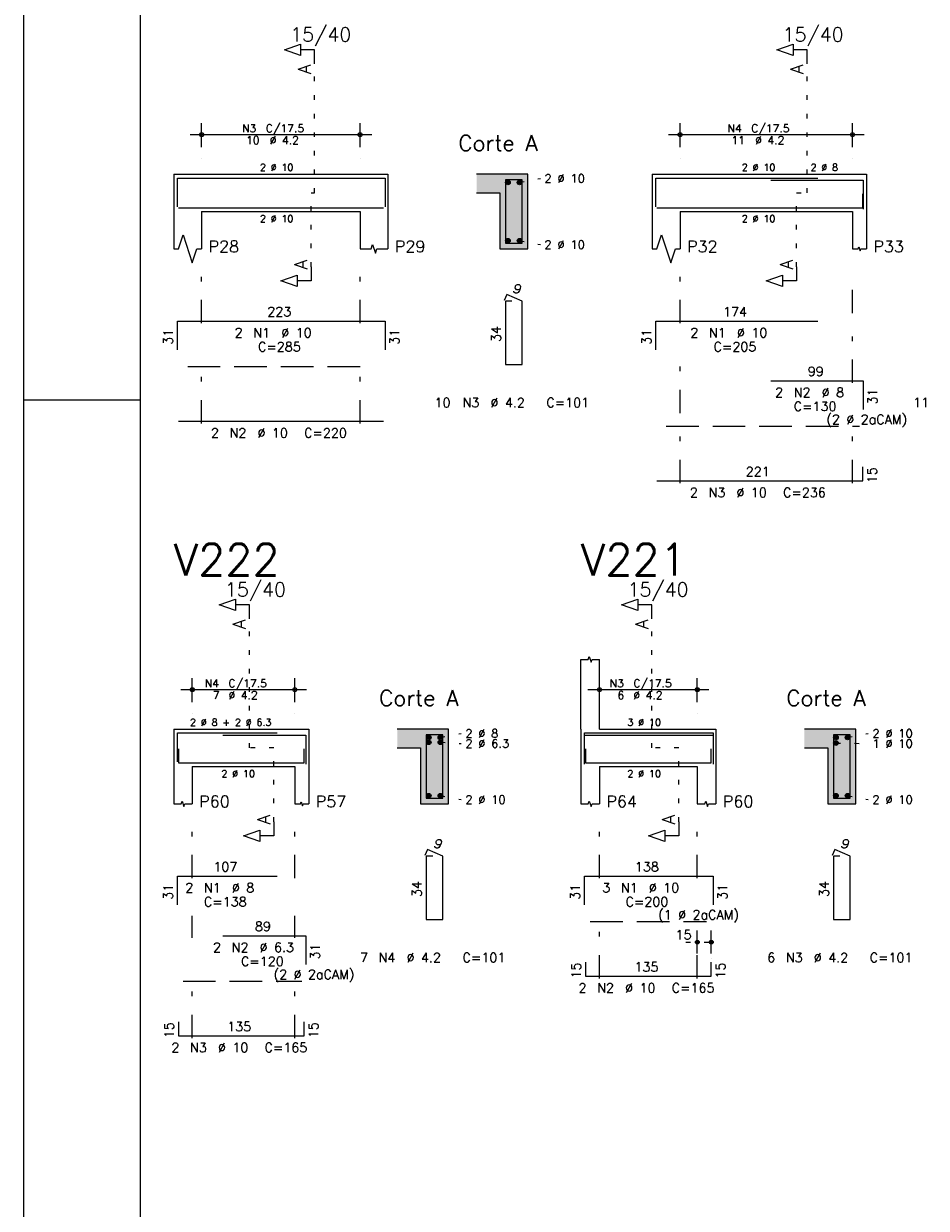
# Model space of a CAD drawing. Extents: x 0 to 119, y 0 to 84.
# Tile 2 of 10: x 0 to 19, y 42 to 67. Entities that reach past the tile are written whole.
import ezdxf

# ---------------------------------------------------------------- set-up
doc = ezdxf.new("R2010")
doc.units = 0
doc.header["$MEASUREMENT"] = 0
for name, pattern in [('ESTILO_TQS_0001', [1, 0.7, -0.3]), ('ESTILO_TQS_0002', [0.4, 0.1, -0.3]), ('ESTILO_TQS_0003', [1.5, 0.5, -0.4, 0.1, -0.5])]:
    doc.linetypes.add(name, pattern=pattern)
for name, color, linetype in [('1', 1, 'CONTINUOUS'), ('2', 2, 'CONTINUOUS'), ('4', 4, 'CONTINUOUS'), ('6', 6, 'CONTINUOUS'), ('7', 7, 'CONTINUOUS'), ('8', 8, 'CONTINUOUS'), ('9', 9, 'CONTINUOUS')]:
    doc.layers.add(name, color=color, linetype=linetype)
doc.styles.get("Standard").update_dxf_attribs({"font": 'ROMANS.SHX'})

msp = doc.modelspace()

# ---------------------------------------------------------------- linework, layer by layer
at = {"layer": '1', "linetype": 'Continuous'}
for p, q in [((0, 0), (0, 84.099998)), ((0, 59.400002), (2.5, 59.400002))]:
    msp.add_line(p, q, dxfattribs=at)
at = {"layer": '1', "linetype": 'ESTILO_TQS_0002'}
for p, q in [((6.245, 63.84), (6.245, 66.61)), ((16.815, 63.84), (16.815, 66.61)), ((10.645, 64.065), (11.09, 64.15)), ((6.17, 62.255), (6.17, 63.84)), ((6.17, 63.84), (6.245, 63.84)), ((16.59, 62.255), (16.59, 63.84)), ((16.59, 63.84), (16.815, 63.84)), ((10.645, 62.815), (11.09, 62.73)), ((4.845, 51.93), (4.845, 54.7)), ((13.485, 51.93), (13.485, 54.7)), ((8.945, 52.155), (9.39, 52.24)), ((17.685, 52.155), (18.13, 52.24)), ((5.37, 51.93), (4.845, 51.93)), ((5.37, 50.345), (5.37, 51.93)), ((8.945, 52.0498), (9.39, 52.024)), ((14.06, 51.93), (13.485, 51.93)), ((14.06, 50.345), (14.06, 51.93)), ((17.435, 52.035), (18.13, 52.024)), ((8.945, 50.905), (9.39, 50.82)), ((17.685, 50.905), (18.13, 50.82)), ((14.21, 47.76), (15.01, 47.76))]:
    msp.add_line(p, q, dxfattribs=at)
at = {"layer": '1', "linetype": 'ESTILO_TQS_0001'}
for p, q in [((3.52, 60.115), (7.52, 60.115)), ((13.79, 58.835), (17.94, 58.835)), ((12.16, 48.205), (14.66, 48.205)), ((3.42, 46.925), (5.97, 46.925))]:
    msp.add_line(p, q, dxfattribs=at)
at = {"layer": '1', "linetype": 'Continuous'}
for centre in [(10.395, 64.065), (10.645, 64.065), (10.395, 62.815), (10.645, 62.815), (8.695, 52.155), (8.945, 52.155), (17.435, 52.155), (17.685, 52.155), (8.695, 52.0498), (8.945, 52.0498), (17.435, 52.035), (8.695, 50.905), (8.945, 50.905), (17.435, 50.905), (17.685, 50.905)]:
    msp.add_circle(centre, 0.05, dxfattribs=at)
at = {"layer": '2', "linetype": 'Continuous'}
for p, q in [((3.82, 64.82), (3.82, 65.34)), ((7.22, 64.82), (7.22, 65.34)), ((14.09, 64.82), (14.09, 65.34)), ((17.79, 64.82), (17.79, 65.34)), ((3.57, 65.09), (7.47, 65.09)), ((13.84, 65.09), (18.04, 65.09)), ((3.82, 64.57), (3.82, 64.57)), ((7.22, 64.57), (7.22, 64.57)), ((14.09, 64.57), (14.09, 64.57)), ((17.79, 64.57), (17.79, 64.57)), ((3.22, 64.24), (3.22, 63.44)), ((3.22, 64.24), (3.82, 64.24)), ((3.82, 64.24), (7.22, 64.24)), ((7.22, 64.24), (7.82, 64.24)), ((7.82, 64.24), (7.82, 63.44)), ((10.82, 64.24), (9.72, 64.24)), ((10.82, 62.64), (10.82, 64.24)), ((13.49, 64.24), (13.49, 63.44)), ((13.49, 64.24), (14.09, 64.24)), ((14.09, 64.24), (17.79, 64.24)), ((17.79, 64.24), (18.09, 64.24)), ((18.09, 64.24), (18.09, 63.44)), ((9.72, 63.84), (10.22, 63.84)), ((10.22, 63.84), (10.22, 62.64)), ((3.22, 63.44), (3.22, 62.64)), ((3.82, 63.44), (7.22, 63.44)), ((3.82, 63.44), (3.82, 62.64)), ((7.22, 63.44), (7.22, 62.64)), ((7.82, 63.44), (7.82, 62.64)), ((13.49, 63.44), (13.49, 62.64)), ((14.09, 63.44), (17.79, 63.44)), ((14.09, 63.44), (14.09, 62.64)), ((17.79, 63.44), (17.79, 62.64)), ((18.09, 63.44), (18.09, 62.64)), ((10.22, 62.64), (10.82, 62.64)), ((11.96, 52.33), (11.96, 53.83)), ((12.36, 52.33), (12.36, 53.83)), ((3.62, 52.91), (3.62, 53.43)), ((5.82, 52.91), (5.82, 53.43)), ((12.36, 52.91), (12.36, 53.43)), ((14.46, 52.91), (14.46, 53.43)), ((3.37, 53.18), (6.07, 53.18)), ((12.11, 53.18), (14.71, 53.18)), ((3.62, 52.66), (3.62, 52.66)), ((5.82, 52.66), (5.82, 52.66)), ((12.36, 52.66), (12.36, 52.66)), ((14.46, 52.66), (14.46, 52.66)), ((3.22, 52.33), (3.22, 51.53)), ((3.22, 52.33), (3.62, 52.33)), ((3.62, 52.33), (5.82, 52.33)), ((5.82, 52.33), (6.12, 52.33)), ((6.12, 52.33), (6.12, 51.53)), ((9.12, 52.33), (8.02, 52.33)), ((9.12, 50.73), (9.12, 52.33)), ((11.96, 52.33), (11.96, 51.53)), ((12.36, 52.33), (14.46, 52.33)), ((14.46, 52.33), (14.86, 52.33)), ((14.86, 52.33), (14.86, 51.53)), ((17.86, 52.33), (16.76, 52.33)), ((17.86, 50.73), (17.86, 52.33)), ((8.02, 51.93), (8.52, 51.93)), ((8.52, 51.93), (8.52, 50.73)), ((16.76, 51.93), (17.26, 51.93)), ((17.26, 51.93), (17.26, 50.73)), ((3.22, 51.53), (3.22, 50.73)), ((3.62, 51.53), (5.82, 51.53)), ((3.62, 51.53), (3.62, 50.73)), ((5.82, 51.53), (5.82, 50.73)), ((6.12, 51.53), (6.12, 50.73)), ((11.96, 51.53), (11.96, 50.73)), ((12.36, 51.53), (14.46, 51.53)), ((12.36, 51.53), (12.36, 50.73)), ((14.46, 51.53), (14.46, 50.73)), ((14.86, 51.53), (14.86, 50.73)), ((8.52, 50.73), (9.12, 50.73)), ((17.26, 50.73), (17.86, 50.73)), ((14.46, 47.52), (14.46, 48.01)), ((14.76, 47.52), (14.76, 48.01)), ((14.46, 47.42), (14.46, 47.42)), ((14.76, 47.42), (14.76, 47.42))]:
    msp.add_line(p, q, dxfattribs=at)
at = {"layer": '2', "linetype": 'ESTILO_TQS_0003'}
for p, q in [((3.82, 61.042), (3.82, 62.14)), ((7.22, 61.042), (7.22, 62.14)), ((14.09, 61.042), (14.09, 62.14)), ((17.79, 59.762), (17.79, 62.14)), ((3.82, 58.892), (3.82, 60.238)), ((7.22, 58.892), (7.22, 60.238)), ((14.09, 57.612), (14.09, 60.238)), ((17.79, 57.612), (17.79, 58.958)), ((3.62, 49.132), (3.62, 50.23)), ((5.82, 49.132), (5.82, 50.23)), ((12.36, 49.132), (12.36, 50.23)), ((14.46, 49.132), (14.46, 50.23)), ((3.62, 47.852), (3.62, 48.328)), ((5.82, 47.852), (5.82, 48.328)), ((12.36, 46.982), (12.36, 48.328)), ((14.46, 46.982), (14.46, 48.328)), ((3.62, 45.702), (3.62, 47.048)), ((5.82, 45.702), (5.82, 47.048))]:
    msp.add_line(p, q, dxfattribs=at)
at = {"layer": '2', "linetype": 'Continuous'}
for points in [[(6.245, 66.61), (6.245, 66.91), (5.945, 66.91), (5.945, 66.79), (5.595, 66.91), (5.945, 67.03), (5.945, 66.91)], [(16.815, 66.61), (16.815, 66.91), (16.515, 66.91), (16.515, 66.79), (16.165, 66.91), (16.515, 67.03), (16.515, 66.91)], [(3.22, 62.64), (3.32, 62.64), (3.42, 62.94), (3.62, 62.34), (3.72, 62.64), (3.82, 62.64)], [(13.49, 62.64), (13.59, 62.64), (13.69, 62.94), (13.89, 62.34), (13.99, 62.64), (14.09, 62.64)], [(7.22, 62.64), (7.46, 62.64), (7.49, 62.73), (7.55, 62.55), (7.58, 62.64), (7.82, 62.64)], [(17.79, 62.64), (17.91, 62.64), (17.925, 62.685), (17.955, 62.595), (17.97, 62.64), (18.09, 62.64)], [(6.17, 62.255), (6.17, 61.955), (5.87, 61.955), (5.87, 61.835), (5.52, 61.955), (5.87, 62.075), (5.87, 61.955)], [(16.59, 62.255), (16.59, 61.955), (16.29, 61.955), (16.29, 61.835), (15.94, 61.955), (16.29, 62.075), (16.29, 61.955)], [(4.845, 54.7), (4.845, 55), (4.545, 55), (4.545, 54.88), (4.195, 55), (4.545, 55.12), (4.545, 55)], [(13.485, 54.7), (13.485, 55), (13.185, 55), (13.185, 54.88), (12.835, 55), (13.185, 55.12), (13.185, 55)], [(11.96, 53.83), (12.12, 53.83), (12.14, 53.89), (12.18, 53.77), (12.2, 53.83), (12.36, 53.83)], [(3.22, 50.73), (3.38, 50.73), (3.4, 50.79), (3.44, 50.67), (3.46, 50.73), (3.62, 50.73)], [(5.82, 50.73), (5.94, 50.73), (5.955, 50.775), (5.985, 50.685), (6, 50.73), (6.12, 50.73)], [(11.96, 50.73), (12.12, 50.73), (12.14, 50.79), (12.18, 50.67), (12.2, 50.73), (12.36, 50.73)], [(14.46, 50.73), (14.62, 50.73), (14.64, 50.79), (14.68, 50.67), (14.7, 50.73), (14.86, 50.73)], [(5.37, 50.345), (5.37, 50.045), (5.07, 50.045), (5.07, 49.925), (4.72, 50.045), (5.07, 50.165), (5.07, 50.045)], [(14.06, 50.345), (14.06, 50.045), (13.76, 50.045), (13.76, 49.925), (13.41, 50.045), (13.76, 50.165), (13.76, 50.045)]]:
    msp.add_lwpolyline(points, dxfattribs=at)
for centre, radius in [((3.82, 65.09), 0.041625), ((3.82, 65.09), 0.02075), ((7.22, 65.09), 0.041625), ((7.22, 65.09), 0.02075), ((14.09, 65.09), 0.041625), ((14.09, 65.09), 0.02075), ((17.79, 65.09), 0.041625), ((17.79, 65.09), 0.02075), ((3.62, 53.18), 0.041625), ((3.62, 53.18), 0.02075), ((5.82, 53.18), 0.041625), ((5.82, 53.18), 0.02075), ((12.36, 53.18), 0.041625), ((12.36, 53.18), 0.02075), ((14.46, 53.18), 0.041625), ((14.46, 53.18), 0.02075), ((14.46, 47.76), 0.04), ((14.76, 47.76), 0.04), ((14.46, 47.76), 0.02), ((14.76, 47.76), 0.02)]:
    msp.add_circle(centre, radius, dxfattribs=at)
at = {"layer": '4', "linetype": 'Continuous'}
for p, q in [((3.3, 63.54), (3.3, 64.16)), ((3.3, 64.16), (7.76, 64.16)), ((7.76, 64.16), (7.76, 63.54)), ((13.57, 63.54), (13.57, 64.16)), ((13.57, 64.16), (17.05, 64.16)), ((16.04, 64.11), (18.02, 64.11)), ((18.02, 64.11), (18.02, 63.49)), ((18.01, 63.52), (18.01, 63.82)), ((3.32, 63.52), (7.72, 63.52)), ((13.59, 63.52), (18.01, 63.52)), ((3.3, 51.63), (3.3, 52.25)), ((3.3, 52.25), (5.44, 52.25)), ((4.275, 52.2), (6.055, 52.2)), ((6.055, 52.2), (6.055, 51.58)), ((12.04, 51.63), (12.04, 52.25)), ((12.04, 52.25), (14.8, 52.25)), ((12.04, 51.58), (12.04, 52.2)), ((12.04, 52.2), (14.8, 52.2)), ((14.8, 52.25), (14.8, 51.63)), ((14.8, 52.2), (14.8, 51.58)), ((3.32, 51.91), (3.32, 51.61)), ((6.02, 51.61), (6.02, 51.91)), ((12.06, 51.91), (12.06, 51.61)), ((14.76, 51.61), (14.76, 51.91)), ((3.32, 51.61), (6.02, 51.61)), ((12.06, 51.61), (14.76, 51.61))]:
    msp.add_line(p, q, dxfattribs=at)
for points in [[(10.34, 64.12), (10.34, 62.76), (10.7, 62.76), (10.7, 64.12), (10.34, 64.12)], [(8.64, 52.21), (8.64, 50.85), (9, 50.85), (9, 52.21), (8.64, 52.21)], [(17.38, 52.21), (17.38, 50.85), (17.74, 50.85), (17.74, 52.21), (17.38, 52.21)]]:
    msp.add_lwpolyline(points, dxfattribs=at)
at = {"layer": '6', "linetype": 'Continuous'}
for p, q in [((10.368338, 61.66), (10.313893, 61.53102)), ((10.48, 61.52), (10.34, 61.52)), ((10.34, 61.52), (10.34, 60.16)), ((10.7, 61.52), (10.368338, 61.66)), ((10.7, 60.16), (10.7, 61.52)), ((3.3, 60.47), (3.3, 61.09)), ((3.3, 61.09), (7.76, 61.09)), ((7.76, 61.09), (7.76, 60.47)), ((13.57, 60.47), (13.57, 61.09)), ((13.57, 61.09), (17.05, 61.09)), ((10.34, 60.16), (10.7, 60.16)), ((16.04, 59.81), (18.02, 59.81)), ((18.02, 59.81), (18.02, 59.19)), ((3.32, 58.94), (7.72, 58.94)), ((18.01, 57.66), (18.01, 57.96)), ((13.59, 57.66), (18.01, 57.66)), ((8.668338, 49.75), (8.613893, 49.62102)), ((8.78, 49.61), (8.64, 49.61)), ((8.64, 49.61), (8.64, 48.25)), ((9, 49.61), (8.668338, 49.75)), ((9, 48.25), (9, 49.61)), ((17.408338, 49.75), (17.353893, 49.62102)), ((17.52, 49.61), (17.38, 49.61)), ((17.38, 49.61), (17.38, 48.25)), ((17.74, 49.61), (17.408338, 49.75)), ((17.74, 48.25), (17.74, 49.61)), ((3.3, 48.56), (3.3, 49.18)), ((3.3, 49.18), (5.44, 49.18)), ((12.04, 48.56), (12.04, 49.18)), ((12.04, 49.18), (14.8, 49.18)), ((14.8, 49.18), (14.8, 48.56)), ((8.64, 48.25), (9, 48.25)), ((17.38, 48.25), (17.74, 48.25)), ((4.275, 47.9), (6.055, 47.9)), ((6.055, 47.9), (6.055, 47.28)), ((12.06, 47.33), (12.06, 47.03)), ((14.76, 47.03), (14.76, 47.33)), ((12.06, 47.03), (14.76, 47.03)), ((3.32, 46.05), (3.32, 45.75)), ((6.02, 45.75), (6.02, 46.05)), ((3.32, 45.75), (6.02, 45.75))]:
    msp.add_line(p, q, dxfattribs=at)
at = {"layer": '8', "linetype": 'Continuous'}
msp.add_line((2.5, 83.099998), (2.5, 1), dxfattribs=at)
at = {"layer": '9', "linetype": 'Continuous'}
for points in [[(10.22, 63.84), (10.82, 64.24), (9.72, 64.24)], [(10.22, 63.84), (9.72, 64.24), (9.72, 63.84)], [(10.22, 63.84), (10.82, 62.64), (10.82, 64.24)], [(10.445, 64.065), (10.37, 64.108301), (10.348015, 64.082101)], [(10.445, 64.065), (10.348015, 64.082101), (10.348015, 64.047899)], [(10.445, 64.065), (10.348015, 64.047899), (10.37, 64.021699)], [(10.445, 64.065), (10.403682, 64.11424), (10.37, 64.108301)], [(10.445, 64.065), (10.37, 64.021699), (10.403682, 64.01576)], [(10.445, 64.065), (10.433302, 64.097139), (10.403682, 64.11424)], [(10.445, 64.065), (10.403682, 64.01576), (10.433302, 64.032861)], [(10.445, 64.065), (10.433302, 64.032861), (10.445, 64.065)], [(10.695, 64.065), (10.62, 64.108301), (10.598015, 64.082101)], [(10.695, 64.065), (10.598015, 64.082101), (10.598015, 64.047899)], [(10.695, 64.065), (10.598015, 64.047899), (10.62, 64.021699)], [(10.695, 64.065), (10.653682, 64.11424), (10.62, 64.108301)], [(10.695, 64.065), (10.62, 64.021699), (10.653682, 64.01576)], [(10.695, 64.065), (10.683302, 64.097139), (10.653682, 64.11424)], [(10.695, 64.065), (10.653682, 64.01576), (10.683302, 64.032861)], [(10.695, 64.065), (10.683302, 64.032861), (10.695, 64.065)], [(10.22, 63.84), (10.22, 62.64), (10.82, 62.64)], [(10.445, 62.815), (10.37, 62.858301), (10.348015, 62.832101)], [(10.445, 62.815), (10.348015, 62.832101), (10.348015, 62.797899)], [(10.445, 62.815), (10.348015, 62.797899), (10.37, 62.771699)], [(10.445, 62.815), (10.403682, 62.86424), (10.37, 62.858301)], [(10.445, 62.815), (10.37, 62.771699), (10.403682, 62.76576)], [(10.445, 62.815), (10.433302, 62.847139), (10.403682, 62.86424)], [(10.445, 62.815), (10.403682, 62.76576), (10.433302, 62.782861)], [(10.445, 62.815), (10.433302, 62.782861), (10.445, 62.815)], [(10.695, 62.815), (10.62, 62.858301), (10.598015, 62.832101)], [(10.695, 62.815), (10.598015, 62.832101), (10.598015, 62.797899)], [(10.695, 62.815), (10.598015, 62.797899), (10.62, 62.771699)], [(10.695, 62.815), (10.653682, 62.86424), (10.62, 62.858301)], [(10.695, 62.815), (10.62, 62.771699), (10.653682, 62.76576)], [(10.695, 62.815), (10.683302, 62.847139), (10.653682, 62.86424)], [(10.695, 62.815), (10.653682, 62.76576), (10.683302, 62.782861)], [(10.695, 62.815), (10.683302, 62.782861), (10.695, 62.815)], [(8.52, 51.93), (9.12, 52.33), (8.02, 52.33)], [(8.52, 51.93), (8.02, 52.33), (8.02, 51.93)], [(8.52, 51.93), (9.12, 50.73), (9.12, 52.33)], [(8.745, 52.155), (8.67, 52.198301), (8.648015, 52.172101)], [(8.745, 52.155), (8.648015, 52.172101), (8.648015, 52.137899)], [(8.745, 52.155), (8.648015, 52.137899), (8.67, 52.111699)], [(8.745, 52.155), (8.703682, 52.20424), (8.67, 52.198301)], [(8.745, 52.155), (8.67, 52.111699), (8.703682, 52.10576)], [(8.745, 52.155), (8.733302, 52.187139), (8.703682, 52.20424)], [(8.745, 52.155), (8.703682, 52.10576), (8.733302, 52.122861)], [(8.745, 52.155), (8.733302, 52.122861), (8.745, 52.155)], [(8.995, 52.155), (8.92, 52.198301), (8.898015, 52.172101)], [(8.995, 52.155), (8.898015, 52.172101), (8.898015, 52.137899)], [(8.995, 52.155), (8.898015, 52.137899), (8.92, 52.111699)], [(8.995, 52.155), (8.953682, 52.20424), (8.92, 52.198301)], [(8.995, 52.155), (8.92, 52.111699), (8.953682, 52.10576)], [(8.995, 52.155), (8.983302, 52.187139), (8.953682, 52.20424)], [(8.995, 52.155), (8.953682, 52.10576), (8.983302, 52.122861)], [(8.995, 52.155), (8.983302, 52.122861), (8.995, 52.155)], [(17.26, 51.93), (17.86, 52.33), (16.76, 52.33)], [(17.26, 51.93), (16.76, 52.33), (16.76, 51.93)], [(17.26, 51.93), (17.86, 50.73), (17.86, 52.33)], [(17.485, 52.155), (17.41, 52.198301), (17.388015, 52.172101)], [(17.485, 52.155), (17.388015, 52.172101), (17.388015, 52.137899)], [(17.485, 52.155), (17.388015, 52.137899), (17.41, 52.111699)], [(17.485, 52.155), (17.443682, 52.20424), (17.41, 52.198301)], [(17.485, 52.155), (17.41, 52.111699), (17.443682, 52.10576)], [(17.485, 52.155), (17.473302, 52.187139), (17.443682, 52.20424)], [(17.485, 52.155), (17.443682, 52.10576), (17.473302, 52.122861)], [(17.485, 52.155), (17.473302, 52.122861), (17.485, 52.155)], [(17.735, 52.155), (17.66, 52.198301), (17.638015, 52.172101)], [(17.735, 52.155), (17.638015, 52.172101), (17.638015, 52.137899)], [(17.735, 52.155), (17.638015, 52.137899), (17.66, 52.111699)], [(17.735, 52.155), (17.693682, 52.20424), (17.66, 52.198301)], [(17.735, 52.155), (17.66, 52.111699), (17.693682, 52.10576)], [(17.735, 52.155), (17.723302, 52.187139), (17.693682, 52.20424)], [(17.735, 52.155), (17.693682, 52.10576), (17.723302, 52.122861)], [(17.735, 52.155), (17.723302, 52.122861), (17.735, 52.155)], [(8.52, 51.93), (8.52, 50.73), (9.12, 50.73)], [(8.745, 52.0498), (8.67, 52.093101), (8.648015, 52.066901)], [(8.745, 52.0498), (8.648015, 52.066901), (8.648015, 52.032699)], [(8.745, 52.0498), (8.648015, 52.032699), (8.67, 52.006499)], [(8.745, 52.0498), (8.703682, 52.09904), (8.67, 52.093101)], [(8.745, 52.0498), (8.67, 52.006499), (8.703682, 52.00056)], [(8.745, 52.0498), (8.733302, 52.081939), (8.703682, 52.09904)], [(8.745, 52.0498), (8.703682, 52.00056), (8.733302, 52.017661)], [(8.745, 52.0498), (8.733302, 52.017661), (8.745, 52.0498)], [(8.995, 52.0498), (8.92, 52.093101), (8.898015, 52.066901)], [(8.995, 52.0498), (8.898015, 52.066901), (8.898015, 52.032699)], [(8.995, 52.0498), (8.898015, 52.032699), (8.92, 52.006499)], [(8.995, 52.0498), (8.953682, 52.09904), (8.92, 52.093101)], [(8.995, 52.0498), (8.92, 52.006499), (8.953682, 52.00056)], [(8.995, 52.0498), (8.983302, 52.081939), (8.953682, 52.09904)], [(8.995, 52.0498), (8.953682, 52.00056), (8.983302, 52.017661)], [(8.995, 52.0498), (8.983302, 52.017661), (8.995, 52.0498)], [(17.26, 51.93), (17.26, 50.73), (17.86, 50.73)], [(17.485, 52.035), (17.41, 52.078301), (17.388015, 52.052101)], [(17.485, 52.035), (17.388015, 52.052101), (17.388015, 52.017899)], [(17.485, 52.035), (17.388015, 52.017899), (17.41, 51.991699)], [(17.485, 52.035), (17.443682, 52.08424), (17.41, 52.078301)], [(17.485, 52.035), (17.41, 51.991699), (17.443682, 51.98576)], [(17.485, 52.035), (17.473302, 52.067139), (17.443682, 52.08424)], [(17.485, 52.035), (17.443682, 51.98576), (17.473302, 52.002861)], [(17.485, 52.035), (17.473302, 52.002861), (17.485, 52.035)], [(8.745, 50.905), (8.67, 50.948301), (8.648015, 50.922101)], [(8.745, 50.905), (8.648015, 50.922101), (8.648015, 50.887899)], [(8.745, 50.905), (8.648015, 50.887899), (8.67, 50.861699)], [(8.745, 50.905), (8.703682, 50.95424), (8.67, 50.948301)], [(8.745, 50.905), (8.67, 50.861699), (8.703682, 50.85576)], [(8.745, 50.905), (8.733302, 50.937139), (8.703682, 50.95424)], [(8.745, 50.905), (8.703682, 50.85576), (8.733302, 50.872861)], [(8.745, 50.905), (8.733302, 50.872861), (8.745, 50.905)], [(8.995, 50.905), (8.92, 50.948301), (8.898015, 50.922101)], [(8.995, 50.905), (8.898015, 50.922101), (8.898015, 50.887899)], [(8.995, 50.905), (8.898015, 50.887899), (8.92, 50.861699)], [(8.995, 50.905), (8.953682, 50.95424), (8.92, 50.948301)], [(8.995, 50.905), (8.92, 50.861699), (8.953682, 50.85576)], [(8.995, 50.905), (8.983302, 50.937139), (8.953682, 50.95424)], [(8.995, 50.905), (8.953682, 50.85576), (8.983302, 50.872861)], [(8.995, 50.905), (8.983302, 50.872861), (8.995, 50.905)], [(17.485, 50.905), (17.41, 50.948301), (17.388015, 50.922101)], [(17.485, 50.905), (17.388015, 50.922101), (17.388015, 50.887899)], [(17.485, 50.905), (17.388015, 50.887899), (17.41, 50.861699)], [(17.485, 50.905), (17.443682, 50.95424), (17.41, 50.948301)], [(17.485, 50.905), (17.41, 50.861699), (17.443682, 50.85576)], [(17.485, 50.905), (17.473302, 50.937139), (17.443682, 50.95424)], [(17.485, 50.905), (17.443682, 50.85576), (17.473302, 50.872861)], [(17.485, 50.905), (17.473302, 50.872861), (17.485, 50.905)], [(17.735, 50.905), (17.66, 50.948301), (17.638015, 50.922101)], [(17.735, 50.905), (17.638015, 50.922101), (17.638015, 50.887899)], [(17.735, 50.905), (17.638015, 50.887899), (17.66, 50.861699)], [(17.735, 50.905), (17.693682, 50.95424), (17.66, 50.948301)], [(17.735, 50.905), (17.66, 50.861699), (17.693682, 50.85576)], [(17.735, 50.905), (17.723302, 50.937139), (17.693682, 50.95424)], [(17.735, 50.905), (17.693682, 50.85576), (17.723302, 50.872861)], [(17.735, 50.905), (17.723302, 50.872861), (17.735, 50.905)]]:
    msp.add_solid(points, dxfattribs=at)

# ---------------------------------------------------------------- texts
at = {"layer": '2', "linetype": 'Continuous'}
for s, height, p in [('15/40', 0.3, (5.72, 67.09)), ('15/40', 0.3, (16.29, 67.09)), ('N3', 0.17, (4.687, 65.141)), ('C/17.5', 0.17, (5.197, 65.141)), ('Corte A', 0.34, (9.33, 64.74)), ('N4', 0.17, (15.107, 65.141)), ('C/17.5', 0.17, (15.617, 65.141)), ('10', 0.17, (4.772, 64.886)), ('%%c 4.2', 0.17, (5.282, 64.886)), ('11', 0.17, (15.192, 64.886)), ('%%c 4.2', 0.17, (15.702, 64.886)), ('2 %%c 10', 0.15, (5.07, 64.315)), ('2 %%c 10', 0.15, (15.415, 64.315)), ('2 %%c 8', 0.15, (16.89, 64.315)), ('2 %%c 10', 0.18, (11.18, 64.06)), ('2 %%c 10', 0.15, (5.07, 63.215)), ('2 %%c 10', 0.15, (15.415, 63.215)), ('P28', 0.25, (3.97, 62.565)), ('P29', 0.25, (7.97, 62.565)), ('2 %%c 10', 0.18, (11.18, 62.64)), ('P32', 0.25, (14.24, 62.565)), ('P33', 0.25, (18.24, 62.565)), ('223', 0.2, (5.23, 61.19)), ('174', 0.2, (15.01, 61.19)), ('2', 0.2, (4.53, 60.74)), ('N1', 0.2, (4.93, 60.74)), ('%%c 10', 0.2, (5.53, 60.74)), ('2', 0.2, (14.31, 60.74)), ('N1', 0.2, (14.71, 60.74)), ('%%c 10', 0.2, (15.31, 60.74)), ('C=285', 0.2, (5.03, 60.44)), ('C=205', 0.2, (14.81, 60.44)), ('99', 0.2, (16.83, 59.91)), ('2', 0.2, (16.13, 59.46)), ('N2', 0.2, (16.53, 59.46)), ('%%c 8', 0.2, (17.13, 59.46)), ('10', 0.2, (8.82, 59.24)), ('N3', 0.2, (9.42, 59.24)), ('%%c 4.2', 0.2, (10.02, 59.24)), ('C=101', 0.2, (11.22, 59.24)), ('C=130', 0.2, (16.53, 59.16)), ('11', 0.2, (19.09, 59.24)), ('(2 %%c 2aCAM)', 0.2, (17.23, 58.88)), ('2', 0.2, (4.02, 58.59)), ('N2', 0.2, (4.42, 58.59)), ('%%c 10', 0.2, (5.02, 58.59)), ('C=220', 0.2, (6.02, 58.59)), ('221', 0.2, (15.5, 57.76)), ('2', 0.2, (14.3, 57.31)), ('N3', 0.2, (14.7, 57.31)), ('%%c 10', 0.2, (15.3, 57.31)), ('C=236', 0.2, (16.3, 57.31)), ('15/40', 0.3, (4.32, 55.18)), ('15/40', 0.3, (12.96, 55.18)), ('N4', 0.17, (3.887, 53.231)), ('C/17.5', 0.17, (4.397, 53.231)), ('N3', 0.17, (12.577, 53.231)), ('C/17.5', 0.17, (13.087, 53.231)), ('7', 0.17, (4.057, 52.976)), ('%%c 4.2', 0.17, (4.397, 52.976)), ('Corte A', 0.34, (7.63, 52.83)), ('6', 0.17, (12.747, 52.976)), ('%%c 4.2', 0.17, (13.087, 52.976)), ('Corte A', 0.34, (16.37, 52.83)), ('2 %%c 8 + 2 %%c 6.3', 0.15, (3.57, 52.405)), ('3 %%c 10', 0.15, (12.96, 52.405)), ('2 %%c 8', 0.18, (9.48, 52.15)), ('2 %%c 6.3', 0.18, (9.48, 51.934)), ('2 %%c 10', 0.18, (18.22, 52.15)), ('1 %%c 10', 0.18, (18.22, 51.934)), ('2 %%c 10', 0.15, (4.245, 51.305)), ('2 %%c 10', 0.15, (12.96, 51.305)), ('P60', 0.25, (3.77, 50.655)), ('P57', 0.25, (6.27, 50.655)), ('2 %%c 10', 0.18, (9.48, 50.73)), ('P64', 0.25, (12.51, 50.655)), ('P60', 0.25, (15.01, 50.655)), ('2 %%c 10', 0.18, (18.22, 50.73)), ('107', 0.2, (4.07, 49.28)), ('138', 0.2, (13.12, 49.28)), ('2', 0.2, (3.47, 48.83)), ('N1', 0.2, (3.87, 48.83)), ('%%c 8', 0.2, (4.47, 48.83)), ('3', 0.2, (12.42, 48.83)), ('N1', 0.2, (12.82, 48.83)), ('%%c 10', 0.2, (13.42, 48.83)), ('C=138', 0.2, (3.87, 48.53)), ('C=200', 0.2, (12.92, 48.53)), ('(1 %%c 2aCAM)', 0.2, (13.62, 48.25)), ('89', 0.2, (4.965, 48)), ('15', 0.2, (13.993333, 47.82)), ('2', 0.2, (4.065, 47.55)), ('N2', 0.2, (4.465, 47.55)), ('%%c 6.3', 0.2, (5.065, 47.55)), ('%%c 4.2', 0.2, (8.22, 47.33)), ('%%c 4.2', 0.2, (16.96, 47.33)), ('C=120', 0.2, (4.665, 47.25)), ('7', 0.2, (7.22, 47.33)), ('N4', 0.2, (7.62, 47.33)), ('C=101', 0.2, (9.42, 47.33)), ('135', 0.2, (13.11, 47.13)), ('6', 0.2, (15.96, 47.33)), ('N3', 0.2, (16.36, 47.33)), ('C=101', 0.2, (18.16, 47.33)), ('(2 %%c 2aCAM)', 0.2, (5.365, 46.97)), ('2', 0.2, (11.91, 46.68)), ('N2', 0.2, (12.31, 46.68)), ('%%c 10', 0.2, (12.91, 46.68)), ('C=165', 0.2, (13.91, 46.68)), ('135', 0.2, (4.37, 45.85)), ('2', 0.2, (3.17, 45.4)), ('N3', 0.2, (3.57, 45.4)), ('%%c 10', 0.2, (4.17, 45.4)), ('C=165', 0.2, (5.17, 45.4))]:
    msp.add_text(s, height=height, dxfattribs=at).set_placement(p)
for s, height, rotation, p in [('A', 0.272, 90, (6.1634, 66.3924)), ('A', 0.272, 90, (16.7334, 66.3924)), ('A', 0.272, 90, (6.0884, 62.2006)), ('A', 0.272, 90, (16.5084, 62.2006)), ('9', 0.2, 337.11462, (10.480929, 61.721017)), ('31', 0.2, 90, (3.2, 60.58)), ('31', 0.2, 90, (8.06, 60.58)), ('34', 0.2, 90, (10.24, 60.64)), ('31', 0.2, 90, (13.47, 60.58)), ('31', 0.2, 90, (18.32, 59.3)), ('15', 0.2, 90, (18.31, 57.61)), ('A', 0.272, 90, (4.7634, 54.4824)), ('A', 0.272, 90, (13.4034, 54.4824)), ('A', 0.272, 90, (5.2884, 50.2906)), ('A', 0.272, 90, (13.9784, 50.2906)), ('9', 0.2, 337.11462, (8.780929, 49.811017)), ('9', 0.2, 337.11462, (17.520929, 49.811017)), ('31', 0.2, 90, (3.2, 48.67)), ('34', 0.2, 90, (8.54, 48.73)), ('31', 0.2, 90, (11.94, 48.67)), ('31', 0.2, 90, (15.1, 48.67)), ('34', 0.2, 90, (17.28, 48.73)), ('31', 0.2, 90, (6.355, 47.39)), ('15', 0.2, 90, (11.96, 46.98)), ('15', 0.2, 90, (15.06, 46.98)), ('15', 0.2, 90, (3.22, 45.7)), ('15', 0.2, 90, (6.32, 45.7))]:
    msp.add_text(s, height=height, rotation=rotation, dxfattribs=at).set_placement(p)
at = {"layer": '7', "linetype": 'Continuous'}
for s, p in [('V222', (3.22, 55.63)), ('V221', (11.96, 55.63))]:
    msp.add_text(s, height=0.68, dxfattribs=at).set_placement(p)

doc.saveas('drawing.dxf')
